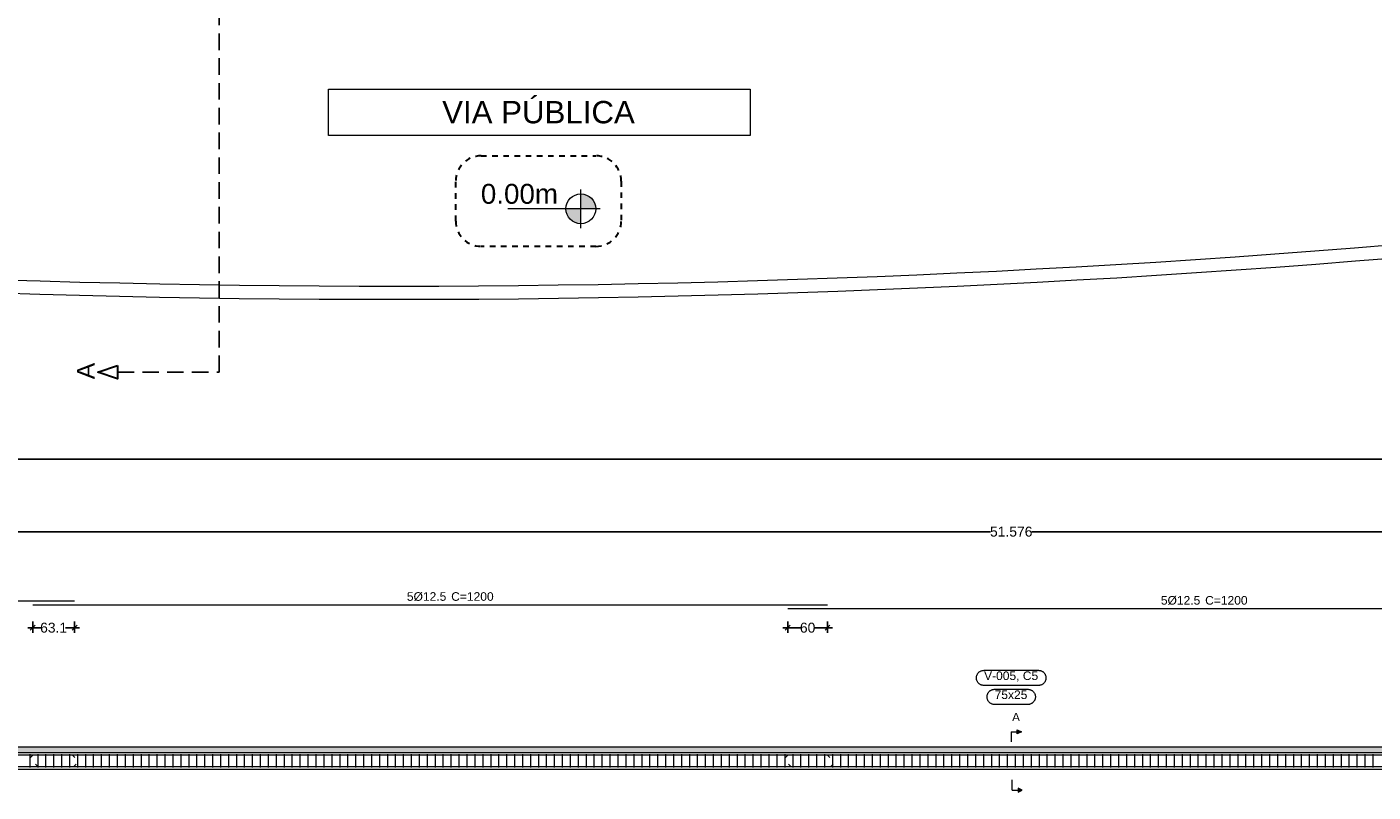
# Model space of a CAD drawing. Header units: millimetres. Extents: x 83 to 471, y -739 to 93.
# Tile 7 of 179: x 128 to 155, y -719 to -703. Entities that reach past the tile are written whole.
import ezdxf
from ezdxf.enums import TextEntityAlignment as Align

# ---------------------------------------------------------------- set-up
doc = ezdxf.new("R2010")
doc.units = ezdxf.units.MM
doc.linetypes.add('CYPE_RAYA', pattern=[0.225, 0.1125, -0.1125])
doc.linetypes.add('TRAZO_INTERIOR_VIGA', pattern=[0.375, 0.25, -0.125])
for name, color, linetype, lineweight in [('A-FLOR', 7, 'Continuous', 9), ('ARM_LONGITUDINAL_Ø12_5', 7, 'Continuous', 9), ('ARM_TRANSVERSAL_Ø6_3', 7, 'Continuous', 9), ('COTA', 7, 'Continuous', 20), ('COTAS', 250, 'Continuous', 5), ('ELE_CONT_MUROS_SOBRE_VAO', 7, 'Continuous', 0), ('ELE_CONT_VIG_CONCRETO', 7, 'Continuous', 9), ('ELE_COT_COT_ARM', 7, 'Continuous', 9), ('ELE_REF_LINHAS_MARCAS_PLANTA', 7, 'Continuous', 9), ('ELE_REF_MARCAS_PLANTA', 7, 'Continuous', 9), ('ELE_REF_REF_NOME', 7, 'Continuous', 9), ('ELE_REF_TEXTO_REF_NOME', 7, 'Continuous', 9), ('L1', 7, 'Continuous', 9), ('OT_SEC_LAJE', 7, 'Continuous', 20), ('PECA_COMPLETA', 7, 'Continuous', 0), ('POR_ARM_LONG_ARM_TEXTOS', 7, 'Continuous', 9), ('POR_ARM_LONG_TXT_COMP', 7, 'Continuous', 9), ('SAP_DIMENSION_Y_ARM', 7, 'Continuous', 0)]:
    doc.layers.add(name, color=color, linetype=linetype, lineweight=lineweight)
doc.layers.add('RAMPA', color=253, linetype='Continuous')
doc.styles.add('Arial', font='arial.ttf')
doc.dimstyles.new('cype_oblique', dxfattribs={"dimtxt": 0.2, "dimasz": 0.1, "dimexe": 0.1, "dimexo": 0.1, "dimgap": 0, "dimtad": 0, "dimdec": 0, "dimlfac": 30, "dimzin": 0, "dimdsep": 46, "dimtxsty": 'Arial', "dimblk1": 'OBLIQUE', "dimblk2": 'OBLIQUE', "dimsah": 1, "dimcen": 0.09, "dimdle": 0.1, "dimadec": 0, "dimazin": 0, "dimtfac": 1, "dimtdec": 0, "dimtofl": 0, "dimtmove": 2, "dimatfit": 3, "dimfxl": 1, "dimtolj": 1, "dimtzin": 0, "dimarcsym": 0})

# ---------------------------------------------------------------- blocks, each defined once
blk = doc.blocks.new('ililil')
at = {"layer": 'COTA', "linetype": 'ByBlock'}
h = blk.add_hatch(color=1, dxfattribs=at)
h.dxf.hatch_style = 1
h.paths.add_polyline_path([(0.1125, 0), (0, 0), (0, -0.1125, 0.414213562), (0.1125, 0)])
h.paths.add_polyline_path([(0, 0), (0, 0.1125, 0.414213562), (-0.1125, 0), (0, 0)])
at = {"layer": 'COTA', "color": 1}
for p, q in [((0, 0.14625), (0, -0.551175)), ((0.14625, 0), (-0.14625, 0))]:
    blk.add_line(p, q, dxfattribs=at)
at = {"layer": 'COTA', "color": 1, "linetype": 'ByBlock'}
blk.add_circle((0, 0), 0.1125, dxfattribs=at)
blk = doc.blocks.new('G$C64FE85D2')
at = {"layer": 'OT_SEC_LAJE', "lineweight": 30}
blk.add_lwpolyline([(-6.645, -37.849), (-6.645, -38.049), (-6.945, -37.949), (-6.645, -37.849)], close=True, dxfattribs=at)
at = {"layer": 'RAMPA', "linetype": 'TRAZO_INTERIOR_VIGA'}
blk.add_lwpolyline([(-6.645, -37.949), (-5.106, -37.949), (-5.106, -17.767), (-1.619, -17.767), (-1.619, -3.88), (-5.106, -3.88), (-5.106, 3.866), (-6.356, 3.866)], dxfattribs=at)
at = {"layer": 'OT_SEC_LAJE', "lineweight": 30, "style": 'Arial', "text_generation_flag": 2}
blk.add_text('A', height=0.267, rotation=90, dxfattribs=at).set_placement((-6.993, -37.807))
blk = doc.blocks.new('_OBLIQUE')
at = {"color": 0, "linetype": 'ByBlock', "lineweight": -2}
blk.add_line((-0.5, -0.5), (0.5, 0.5), dxfattribs=at)
blk = doc.blocks.new('*D5236')
at = {"layer": 'Defpoints', "color": 0}
for p in [(0, 4.342), (0, 4.342), (68.768, 4.342)]:
    blk.add_point(p, dxfattribs=at)
at = {"layer": 'L1', "color": 0, "lineweight": -2}
for p, q in [((-0.1, 4.342), (33.969, 4.342)), ((0, 4.342), (0, 4.342)), ((68.868, 4.342), (34.799, 4.342)), ((68.768, 4.342), (68.768, 4.342))]:
    blk.add_line(p, q, dxfattribs=at)
at = {"layer": 'L1', "color": 0, "linetype": 'ByBlock', "lineweight": -2, "xscale": 0.1, "yscale": 0.1, "zscale": 0.1, "rotation": 180}
blk.add_blockref('_OBLIQUE', (0, 4.342), dxfattribs=at)
at = {"layer": 'L1', "color": 0, "linetype": 'ByBlock', "lineweight": -2, "xscale": 0.1, "yscale": 0.1, "zscale": 0.1}
blk.add_blockref('_OBLIQUE', (68.768, 4.342), dxfattribs=at)
at = {"layer": 'L1', "color": 0, "insert": (34.384, 4.342), "char_height": 0.2, "attachment_point": 5, "style": 'Arial'}
blk.add_mtext('\\A1;51.576', dxfattribs=at)
blk = doc.blocks.new('*D5239')
at = {"layer": 'Defpoints', "color": 0}
for p in [(29.885, 2.634), (30.685, 2.634), (30.685, 2.408)]:
    blk.add_point(p, dxfattribs=at)
at = {"layer": 'ELE_COT_COT_ARM', "color": 0, "lineweight": -2}
for p, q in [((29.885, 2.534), (29.885, 2.308)), ((30.685, 2.534), (30.685, 2.308)), ((29.785, 2.408), (30.141, 2.408)), ((30.785, 2.408), (30.428, 2.408))]:
    blk.add_line(p, q, dxfattribs=at)
at = {"layer": 'ELE_COT_COT_ARM', "color": 0, "linetype": 'ByBlock', "lineweight": -2, "xscale": 0.1, "yscale": 0.1, "zscale": 0.1, "rotation": 180}
blk.add_blockref('_OBLIQUE', (29.885, 2.408), dxfattribs=at)
at = {"layer": 'ELE_COT_COT_ARM', "color": 0, "linetype": 'ByBlock', "lineweight": -2, "xscale": 0.1, "yscale": 0.1, "zscale": 0.1}
blk.add_blockref('_OBLIQUE', (30.685, 2.408), dxfattribs=at)
at = {"layer": 'ELE_COT_COT_ARM', "color": 0, "insert": (30.285, 2.408), "char_height": 0.2, "attachment_point": 5, "style": 'Arial'}
blk.add_mtext('\\A1;60', dxfattribs=at)
blk = doc.blocks.new('*D5240')
at = {"layer": 'Defpoints', "color": 0}
for p in [(14.685, 2.634), (15.526, 2.634), (15.526, 2.408)]:
    blk.add_point(p, dxfattribs=at)
at = {"layer": 'ELE_COT_COT_ARM', "color": 0, "lineweight": -2}
for p, q in [((14.685, 2.534), (14.685, 2.308)), ((15.526, 2.534), (15.526, 2.308)), ((14.585, 2.408), (14.864, 2.408)), ((15.626, 2.408), (15.346, 2.408))]:
    blk.add_line(p, q, dxfattribs=at)
at = {"layer": 'ELE_COT_COT_ARM', "color": 0, "linetype": 'ByBlock', "lineweight": -2, "xscale": 0.1, "yscale": 0.1, "zscale": 0.1, "rotation": 180}
blk.add_blockref('_OBLIQUE', (14.685, 2.408), dxfattribs=at)
at = {"layer": 'ELE_COT_COT_ARM', "color": 0, "linetype": 'ByBlock', "lineweight": -2, "xscale": 0.1, "yscale": 0.1, "zscale": 0.1}
blk.add_blockref('_OBLIQUE', (15.526, 2.408), dxfattribs=at)
at = {"layer": 'ELE_COT_COT_ARM', "color": 0, "insert": (15.105, 2.408), "char_height": 0.2, "attachment_point": 5, "style": 'Arial'}
blk.add_mtext('\\A1;63.1', dxfattribs=at)
blk = doc.blocks.new('G$C3916BA53')
at = {"layer": 'ELE_CONT_MUROS_SOBRE_VAO', "true_color": 0xdad7d3}
blk.add_hatch(color=254, dxfattribs=at).paths.add_polyline_path([(0, -0.107), (68.768, -0.107), (68.768, 0), (0, 0)])
at = {"layer": 'ELE_REF_LINHAS_MARCAS_PLANTA'}
for points in [[(34.506, 0.273), (34.506, 0.355), (34.588, 0.314)], [(34.523, -0.82), (34.523, -0.902), (34.605, -0.861)]]:
    blk.add_hatch(color=256, dxfattribs=at).paths.add_polyline_path(points)
at = {"layer": 'ARM_LONGITUDINAL_Ø12_5'}
for p, q in [((14.685, -0.161), (14.638, -0.208)), ((15.485, -0.161), (15.532, -0.208)), ((29.885, -0.161), (29.838, -0.208)), ((30.685, -0.161), (30.732, -0.208)), ((14.79, -0.385), (14.743, -0.338)), ((15.51, -0.385), (15.557, -0.338)), ((29.95, -0.385), (29.903, -0.338)), ((30.75, -0.385), (30.797, -0.338))]:
    blk.add_line(p, q, dxfattribs=at)
for points in [[(15.526, 2.94), (0.083, 2.94), (0.064, 2.936), (0.048, 2.925), (0.037, 2.909), (0.033, 2.89), (0.033, 2.766), (0.037, 2.747), (0.048, 2.73), (0.064, 2.72), (0.083, 2.716), (0.25, 2.716)], [(30.685, 2.863), (14.685, 2.863)], [(45.885, 2.787), (29.885, 2.787)], [(68.518, -0.385), (68.685, -0.385), (68.704, -0.382), (68.72, -0.371), (68.731, -0.354), (68.735, -0.335), (68.735, -0.211), (68.731, -0.192), (68.72, -0.176), (68.704, -0.165), (68.685, -0.161), (0.083, -0.161), (0.064, -0.165), (0.048, -0.176), (0.037, -0.192), (0.033, -0.211), (0.033, -0.335), (0.037, -0.354), (0.048, -0.371), (0.064, -0.382), (0.083, -0.385), (0.25, -0.385)], [(0.25, -0.161), (0.083, -0.161), (0.064, -0.165), (0.048, -0.176), (0.037, -0.192), (0.033, -0.211), (0.033, -0.335), (0.037, -0.354), (0.048, -0.371), (0.064, -0.382), (0.083, -0.385), (68.685, -0.385), (68.704, -0.382), (68.72, -0.371), (68.731, -0.354), (68.735, -0.335), (68.735, -0.211), (68.731, -0.192), (68.72, -0.176), (68.704, -0.165), (68.685, -0.161), (68.518, -0.161)]]:
    blk.add_lwpolyline(points, dxfattribs=at)
at = {"layer": 'ARM_TRANSVERSAL_Ø6_3'}
for p, q in [((14.624, -0.14), (14.624, -0.407)), ((14.784, -0.14), (14.784, -0.407)), ((14.944, -0.14), (14.944, -0.407)), ((15.104, -0.14), (15.104, -0.407)), ((15.264, -0.14), (15.264, -0.407)), ((15.424, -0.14), (15.424, -0.407)), ((15.584, -0.14), (15.584, -0.407)), ((15.744, -0.14), (15.744, -0.407)), ((15.904, -0.14), (15.904, -0.407)), ((16.064, -0.14), (16.064, -0.407)), ((16.224, -0.14), (16.224, -0.407)), ((16.384, -0.14), (16.384, -0.407)), ((16.544, -0.14), (16.544, -0.407)), ((16.704, -0.14), (16.704, -0.407)), ((16.864, -0.14), (16.864, -0.407)), ((17.024, -0.14), (17.024, -0.407)), ((17.184, -0.14), (17.184, -0.407)), ((17.344, -0.14), (17.344, -0.407)), ((17.504, -0.14), (17.504, -0.407)), ((17.664, -0.14), (17.664, -0.407)), ((17.824, -0.14), (17.824, -0.407)), ((17.984, -0.14), (17.984, -0.407)), ((18.144, -0.14), (18.144, -0.407)), ((18.304, -0.14), (18.304, -0.407)), ((18.464, -0.14), (18.464, -0.407)), ((18.624, -0.14), (18.624, -0.407)), ((18.784, -0.14), (18.784, -0.407)), ((18.944, -0.14), (18.944, -0.407)), ((19.104, -0.14), (19.104, -0.407)), ((19.264, -0.14), (19.264, -0.407)), ((19.424, -0.14), (19.424, -0.407)), ((19.584, -0.14), (19.584, -0.407)), ((19.744, -0.14), (19.744, -0.407)), ((19.904, -0.14), (19.904, -0.407)), ((20.064, -0.14), (20.064, -0.407)), ((20.224, -0.14), (20.224, -0.407)), ((20.384, -0.14), (20.384, -0.407)), ((20.544, -0.14), (20.544, -0.407)), ((20.704, -0.14), (20.704, -0.407)), ((20.864, -0.14), (20.864, -0.407)), ((21.024, -0.14), (21.024, -0.407)), ((21.184, -0.14), (21.184, -0.407)), ((21.344, -0.14), (21.344, -0.407)), ((21.504, -0.14), (21.504, -0.407)), ((21.664, -0.14), (21.664, -0.407)), ((21.824, -0.14), (21.824, -0.407)), ((21.984, -0.14), (21.984, -0.407)), ((22.144, -0.14), (22.144, -0.407)), ((22.304, -0.14), (22.304, -0.407)), ((22.464, -0.14), (22.464, -0.407)), ((22.624, -0.14), (22.624, -0.407)), ((22.784, -0.14), (22.784, -0.407)), ((22.944, -0.14), (22.944, -0.407)), ((23.104, -0.14), (23.104, -0.407)), ((23.264, -0.14), (23.264, -0.407)), ((23.424, -0.14), (23.424, -0.407)), ((23.584, -0.14), (23.584, -0.407)), ((23.744, -0.14), (23.744, -0.407)), ((23.904, -0.14), (23.904, -0.407)), ((24.064, -0.14), (24.064, -0.407)), ((24.224, -0.14), (24.224, -0.407)), ((24.384, -0.14), (24.384, -0.407)), ((24.544, -0.14), (24.544, -0.407)), ((24.704, -0.14), (24.704, -0.407)), ((24.864, -0.14), (24.864, -0.407)), ((25.024, -0.14), (25.024, -0.407)), ((25.184, -0.14), (25.184, -0.407)), ((25.344, -0.14), (25.344, -0.407)), ((25.504, -0.14), (25.504, -0.407)), ((25.664, -0.14), (25.664, -0.407)), ((25.824, -0.14), (25.824, -0.407)), ((25.984, -0.14), (25.984, -0.407)), ((26.144, -0.14), (26.144, -0.407)), ((26.304, -0.14), (26.304, -0.407)), ((26.464, -0.14), (26.464, -0.407)), ((26.624, -0.14), (26.624, -0.407)), ((26.784, -0.14), (26.784, -0.407)), ((26.944, -0.14), (26.944, -0.407)), ((27.104, -0.14), (27.104, -0.407)), ((27.264, -0.14), (27.264, -0.407)), ((27.424, -0.14), (27.424, -0.407)), ((27.584, -0.14), (27.584, -0.407)), ((27.744, -0.14), (27.744, -0.407)), ((27.904, -0.14), (27.904, -0.407)), ((28.064, -0.14), (28.064, -0.407)), ((28.224, -0.14), (28.224, -0.407)), ((28.384, -0.14), (28.384, -0.407)), ((28.544, -0.14), (28.544, -0.407)), ((28.704, -0.14), (28.704, -0.407)), ((28.864, -0.14), (28.864, -0.407)), ((29.024, -0.14), (29.024, -0.407)), ((29.184, -0.14), (29.184, -0.407)), ((29.344, -0.14), (29.344, -0.407)), ((29.504, -0.14), (29.504, -0.407)), ((29.664, -0.14), (29.664, -0.407)), ((29.824, -0.14), (29.824, -0.407)), ((29.984, -0.14), (29.984, -0.407)), ((30.144, -0.14), (30.144, -0.407)), ((30.304, -0.14), (30.304, -0.407)), ((30.464, -0.14), (30.464, -0.407)), ((30.624, -0.14), (30.624, -0.407)), ((30.784, -0.14), (30.784, -0.407)), ((30.944, -0.14), (30.944, -0.407)), ((31.104, -0.14), (31.104, -0.407)), ((31.264, -0.14), (31.264, -0.407)), ((31.424, -0.14), (31.424, -0.407)), ((31.584, -0.14), (31.584, -0.407)), ((31.744, -0.14), (31.744, -0.407)), ((31.904, -0.14), (31.904, -0.407)), ((32.064, -0.14), (32.064, -0.407)), ((32.224, -0.14), (32.224, -0.407)), ((32.384, -0.14), (32.384, -0.407)), ((32.544, -0.14), (32.544, -0.407)), ((32.704, -0.14), (32.704, -0.407)), ((32.864, -0.14), (32.864, -0.407)), ((33.024, -0.14), (33.024, -0.407)), ((33.184, -0.14), (33.184, -0.407)), ((33.344, -0.14), (33.344, -0.407)), ((33.504, -0.14), (33.504, -0.407)), ((33.664, -0.14), (33.664, -0.407)), ((33.824, -0.14), (33.824, -0.407)), ((33.984, -0.14), (33.984, -0.407)), ((34.144, -0.14), (34.144, -0.407)), ((34.304, -0.14), (34.304, -0.407)), ((34.464, -0.14), (34.464, -0.407)), ((34.624, -0.14), (34.624, -0.407)), ((34.784, -0.14), (34.784, -0.407)), ((34.944, -0.14), (34.944, -0.407)), ((35.104, -0.14), (35.104, -0.407)), ((35.264, -0.14), (35.264, -0.407)), ((35.424, -0.14), (35.424, -0.407)), ((35.584, -0.14), (35.584, -0.407)), ((35.744, -0.14), (35.744, -0.407)), ((35.904, -0.14), (35.904, -0.407)), ((36.064, -0.14), (36.064, -0.407)), ((36.224, -0.14), (36.224, -0.407)), ((36.384, -0.14), (36.384, -0.407)), ((36.544, -0.14), (36.544, -0.407)), ((36.704, -0.14), (36.704, -0.407)), ((36.864, -0.14), (36.864, -0.407)), ((37.024, -0.14), (37.024, -0.407)), ((37.184, -0.14), (37.184, -0.407)), ((37.344, -0.14), (37.344, -0.407)), ((37.504, -0.14), (37.504, -0.407)), ((37.664, -0.14), (37.664, -0.407)), ((37.824, -0.14), (37.824, -0.407)), ((37.984, -0.14), (37.984, -0.407)), ((38.144, -0.14), (38.144, -0.407)), ((38.304, -0.14), (38.304, -0.407)), ((38.464, -0.14), (38.464, -0.407)), ((38.624, -0.14), (38.624, -0.407)), ((38.784, -0.14), (38.784, -0.407)), ((38.944, -0.14), (38.944, -0.407)), ((39.104, -0.14), (39.104, -0.407)), ((39.264, -0.14), (39.264, -0.407)), ((39.424, -0.14), (39.424, -0.407)), ((39.584, -0.14), (39.584, -0.407)), ((39.744, -0.14), (39.744, -0.407)), ((39.904, -0.14), (39.904, -0.407)), ((40.064, -0.14), (40.064, -0.407)), ((40.224, -0.14), (40.224, -0.407)), ((40.384, -0.14), (40.384, -0.407)), ((40.544, -0.14), (40.544, -0.407)), ((40.704, -0.14), (40.704, -0.407)), ((40.864, -0.14), (40.864, -0.407)), ((41.024, -0.14), (41.024, -0.407)), ((41.184, -0.14), (41.184, -0.407)), ((41.344, -0.14), (41.344, -0.407)), ((41.504, -0.14), (41.504, -0.407)), ((41.664, -0.14), (41.664, -0.407))]:
    blk.add_line(p, q, dxfattribs=at)
at = {"layer": 'ELE_CONT_MUROS_SOBRE_VAO', "color": 254, "true_color": 0xdad7d3}
blk.add_lwpolyline([(0, -0.107), (68.768, -0.107), (68.768, 0), (0, 0)], close=True, dxfattribs=at)
at = {"layer": 'ELE_CONT_MUROS_SOBRE_VAO'}
blk.add_lwpolyline([(0, -0.107), (68.768, -0.107), (68.768, 0), (0, 0)], dxfattribs=at)
at = {"layer": 'ELE_CONT_VIG_CONCRETO'}
for p, q in [((0, -0.107), (68.768, -0.107)), ((0, -0.44), (68.768, -0.44))]:
    blk.add_line(p, q, dxfattribs=at)
at = {"layer": 'ELE_REF_LINHAS_MARCAS_PLANTA'}
for p, q in [((34.384, 0.314), (34.384, 0.11)), ((34.384, 0.314), (34.506, 0.314)), ((34.401, -0.861), (34.401, -0.657)), ((34.401, -0.861), (34.523, -0.861))]:
    blk.add_line(p, q, dxfattribs=at)
for points in [[(34.506, 0.273), (34.506, 0.355), (34.588, 0.314)], [(34.523, -0.82), (34.523, -0.902), (34.605, -0.861)]]:
    blk.add_lwpolyline(points, close=True, dxfattribs=at)
at = {"layer": 'ELE_REF_REF_NOME'}
for points in [[(34.931, 1.551), (34.941, 1.55), (34.951, 1.549), (34.961, 1.548), (34.971, 1.545), (34.981, 1.542), (34.991, 1.539), (35, 1.534), (35.009, 1.529), (35.018, 1.524), (35.026, 1.518), (35.034, 1.511), (35.041, 1.504), (35.048, 1.497), (35.054, 1.489), (35.06, 1.48), (35.065, 1.471), (35.07, 1.462), (35.074, 1.453), (35.077, 1.443), (35.08, 1.433), (35.082, 1.423), (35.083, 1.413), (35.084, 1.403), (35.084, 1.393), (35.083, 1.383), (35.082, 1.372), (35.08, 1.362), (35.077, 1.353), (35.074, 1.343), (35.07, 1.333), (35.065, 1.324), (35.06, 1.316), (35.054, 1.307), (35.048, 1.299), (35.041, 1.291), (35.034, 1.284), (35.026, 1.278), (35.018, 1.272), (35.009, 1.266), (35, 1.261), (34.991, 1.257), (34.981, 1.253), (34.971, 1.25), (34.961, 1.248), (34.951, 1.246), (34.941, 1.245), (34.931, 1.245), (33.837, 1.245), (33.827, 1.245), (33.817, 1.246), (33.807, 1.248), (33.797, 1.25), (33.787, 1.253), (33.777, 1.257), (33.768, 1.261), (33.759, 1.266), (33.75, 1.272), (33.742, 1.278), (33.734, 1.284), (33.727, 1.291), (33.72, 1.299), (33.714, 1.307), (33.708, 1.316), (33.703, 1.324), (33.698, 1.333), (33.694, 1.343), (33.691, 1.353), (33.688, 1.362), (33.686, 1.372), (33.685, 1.383), (33.684, 1.393), (33.684, 1.403), (33.685, 1.413), (33.686, 1.423), (33.688, 1.433), (33.691, 1.443), (33.694, 1.453), (33.698, 1.462), (33.703, 1.471), (33.708, 1.48), (33.714, 1.489), (33.72, 1.497), (33.727, 1.504), (33.734, 1.511), (33.742, 1.518), (33.75, 1.524), (33.759, 1.529), (33.768, 1.534), (33.777, 1.539), (33.787, 1.542), (33.797, 1.545), (33.807, 1.548), (33.817, 1.549), (33.827, 1.55), (33.837, 1.551), (34.931, 1.551)], [(34.718, 1.168), (34.728, 1.168), (34.738, 1.167), (34.749, 1.165), (34.758, 1.163), (34.768, 1.16), (34.778, 1.156), (34.787, 1.152), (34.796, 1.147), (34.805, 1.141), (34.813, 1.135), (34.821, 1.129), (34.828, 1.122), (34.835, 1.114), (34.841, 1.106), (34.847, 1.098), (34.852, 1.089), (34.857, 1.08), (34.861, 1.07), (34.864, 1.061), (34.867, 1.051), (34.869, 1.041), (34.87, 1.031), (34.871, 1.02), (34.871, 1.01), (34.87, 1), (34.869, 0.99), (34.867, 0.98), (34.864, 0.97), (34.861, 0.96), (34.857, 0.951), (34.852, 0.942), (34.847, 0.933), (34.841, 0.925), (34.835, 0.917), (34.828, 0.909), (34.821, 0.902), (34.813, 0.895), (34.805, 0.889), (34.796, 0.884), (34.787, 0.879), (34.778, 0.874), (34.768, 0.871), (34.758, 0.868), (34.749, 0.865), (34.738, 0.864), (34.728, 0.863), (34.718, 0.862), (34.05, 0.862), (34.04, 0.863), (34.03, 0.864), (34.019, 0.865), (34.01, 0.868), (34, 0.871), (33.99, 0.874), (33.981, 0.879), (33.972, 0.884), (33.963, 0.889), (33.955, 0.895), (33.947, 0.902), (33.94, 0.909), (33.933, 0.917), (33.927, 0.925), (33.921, 0.933), (33.916, 0.942), (33.911, 0.951), (33.907, 0.96), (33.904, 0.97), (33.901, 0.98), (33.899, 0.99), (33.898, 1), (33.897, 1.01), (33.897, 1.02), (33.898, 1.031), (33.899, 1.041), (33.901, 1.051), (33.904, 1.061), (33.907, 1.07), (33.911, 1.08), (33.916, 1.089), (33.921, 1.098), (33.927, 1.106), (33.933, 1.114), (33.94, 1.122), (33.947, 1.129), (33.955, 1.135), (33.963, 1.141), (33.972, 1.147), (33.981, 1.152), (33.99, 1.156), (34, 1.16), (34.01, 1.163), (34.019, 1.165), (34.03, 1.167), (34.04, 1.168), (34.05, 1.168), (34.718, 1.168)]]:
    blk.add_lwpolyline(points, close=True, dxfattribs=at)
at = {"layer": 'ELE_REF_MARCAS_PLANTA', "style": 'Arial'}
blk.add_text('A', height=0.167, dxfattribs=at).set_placement((34.403, 0.527))
at = {"layer": 'ELE_REF_TEXTO_REF_NOME', "style": 'Arial'}
for s, p in [('V-005, C5', (33.837, 1.355)), ('75x25', (34.05, 0.972))]:
    blk.add_text(s, height=0.1733, dxfattribs=at).set_placement(p)
at = {"layer": 'POR_ARM_LONG_ARM_TEXTOS', "style": 'Arial'}
for p in [(22.217, 2.95), (37.397, 2.873)]:
    blk.add_text('5%%c12.5', height=0.1733, dxfattribs=at).set_placement(p)
at = {"layer": 'POR_ARM_LONG_TXT_COMP', "style": 'Arial'}
for p in [(23.042, 2.95), (38.221, 2.873)]:
    blk.add_text(' C=1200', height=0.1733, dxfattribs=at).set_placement(p)
at = {"layer": 'ELE_COT_COT_ARM'}
for p1, p2, text, picture, middle in [((14.685, 2.634), (15.526, 2.634), '63.1', '*D5240', (15.105, 2.408)), ((29.885, 2.634), (30.685, 2.634), '60', '*D5239', (30.285, 2.408))]:
    dim = blk.add_aligned_dim(p1=p1, p2=p2, distance=-0.226, text=text, dimstyle='cype_oblique', dxfattribs=at)
    dim.commit()
    dim.dimension.update_dxf_attribs({"geometry": picture, "text_midpoint": middle})
at = {"layer": 'L1'}
dim = blk.add_aligned_dim(p1=(68.768, 4.342), p2=(0, 4.342), distance=0, text='51.576', dimstyle='cype_oblique', override={"dimexe": 0, "dimexo": 0}, dxfattribs=at)
dim.commit()
dim.dimension.update_dxf_attribs({"geometry": '*D5236', "text_midpoint": (34.384, 4.342)})

msp = doc.modelspace()

# ---------------------------------------------------------------- linework, layer by layer
msp.add_line((96.62457, -711.85497), (194.51797, -711.85497))
at = {"layer": 'A-FLOR'}
for radius in [242.94548, 243.21216]:
    msp.add_arc((135.08941, -465.42614), radius, 266.2375558, 278.3547637, dxfattribs=at)
at = {"layer": 'PECA_COMPLETA'}
msp.add_lwpolyline([(133.78062, -704.40658), (142.27012, -704.40658), (142.27012, -705.33787), (133.78062, -705.33787)], close=True, dxfattribs=at)
at = {"layer": 'PECA_COMPLETA', "linetype": 'CYPE_RAYA', "lineweight": 30}
msp.add_lwpolyline([(136.84944, -705.74928), (139.16307, -705.74928, -0.41421356), (139.67286, -706.25906), (139.67286, -707.06132, -0.41421356), (139.16307, -707.5711), (136.84944, -707.5711, -0.41421356), (136.33966, -707.06132), (136.33966, -706.25906, -0.41421356)], format="xyb", close=True, dxfattribs=at)

# ---------------------------------------------------------------- block references
msp.add_blockref('G$C3916BA53', (113.13983, -717.65897))
at = {"layer": 'COTAS', "xscale": 1.330508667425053, "yscale": 1.330508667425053, "zscale": 1.330508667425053}
msp.add_blockref('G$C64FE85D2', (138.37313, -659.61353), dxfattribs=at)
at = {"layer": 'COTAS', "xscale": 2.666800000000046, "yscale": 2.666800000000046, "zscale": 2.666800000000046, "rotation": 270}
msp.add_blockref('ililil', (138.85845, -706.81485), dxfattribs=at)

# ---------------------------------------------------------------- texts
at = {"layer": 'COTAS', "lineweight": 9, "style": 'Arial'}
msp.add_text('0.00m', height=0.40002, dxfattribs=at).set_placement((137.62283, -706.71419), align=Align.CENTER)
at = {"layer": 'SAP_DIMENSION_Y_ARM', "lineweight": 9, "insert": (138.00626, -704.87223), "char_height": 0.45, "width": 8.1218261, "attachment_point": 5, "style": 'Arial'}
msp.add_mtext('VIA PÚBLICA', dxfattribs=at)

doc.saveas('drawing.dxf')
